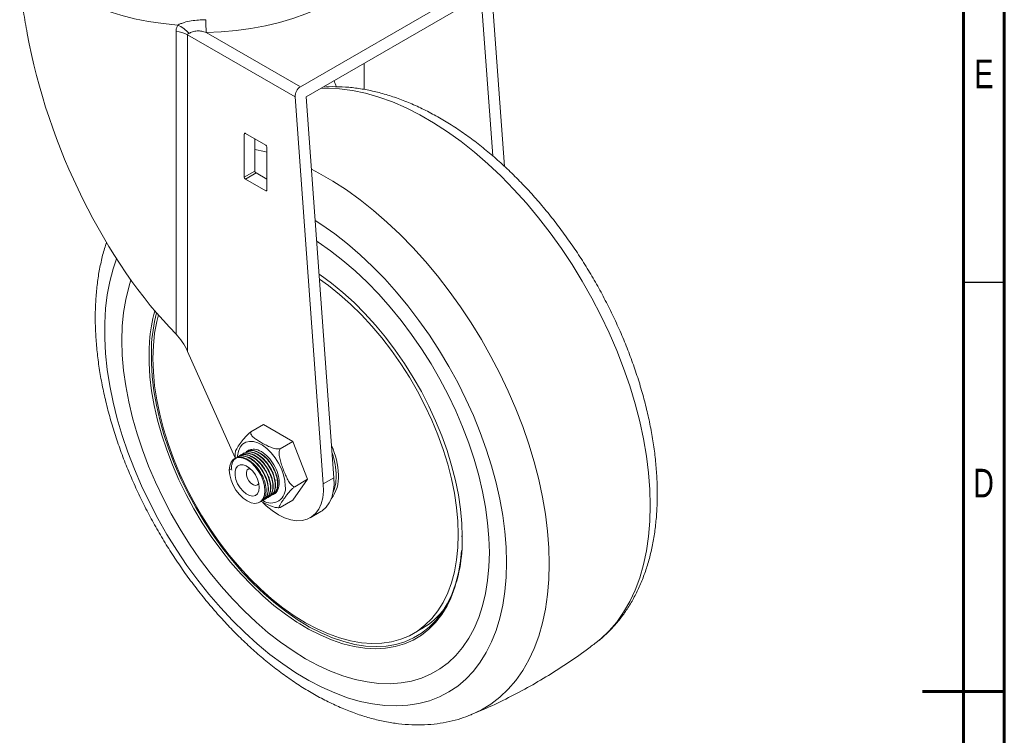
# Model space of a CAD drawing. Header units: inches. Extents: x 0.6 to 16.3, y 0.2 to 11.5.
# Tile 5 of 6: x 11.6 to 16.3, y 5.6 to 9.1. Entities that reach past the tile are written whole.
import ezdxf

# ---------------------------------------------------------------- set-up
doc = ezdxf.new("R2010")
doc.units = ezdxf.units.IN
doc.header["$MEASUREMENT"] = 0
doc.styles.add('SLDTEXTSTYLE0', font='TXT', dxfattribs={"width": 0.75})

msp = doc.modelspace()

# ---------------------------------------------------------------- linework, layer by layer
at = {"color": 7, "linetype": 'Continuous', "lineweight": 60}
for p, q in [((16.33858268, 11.49606299), (16.33858268, 0.19685039)), ((16.14173228, 11.2992126), (16.14173228, 0.39370079)), ((16.33858268, 5.84645669), (15.94488189, 5.84645669))]:
    msp.add_line(p, q, dxfattribs=at)
at = {"color": 7, "linetype": 'Continuous', "lineweight": 15}
for p, q in [((13.8411836, 9.26994224), (12.95240477, 8.75686115)), ((13.93460729, 8.37327614), (13.87075939, 9.2528634)), ((13.82184807, 9.19474398), (12.98066296, 8.70913815)), ((13.87779087, 8.42405977), (13.82184807, 9.19474398)), ((12.35439435, 7.56683456), (12.35439435, 9.02307692)), ((12.40979616, 9.0072967), (12.40979616, 7.48283062)), ((12.92758773, 8.70838199), (12.40979616, 9.0072967)), ((12.49950354, 9.01831546), (12.95240477, 8.75686115)), ((13.2594233, 8.743994), (13.2594233, 8.87006307)), ((12.92758773, 8.70838199), (13.06274295, 6.84644443)), ((12.98066296, 8.70913815), (13.11373623, 6.87588222)), ((12.68282, 8.52934815), (12.68282, 8.32207241)), ((12.78616637, 8.47596864), (12.68825928, 8.5324892)), ((12.73381328, 8.50619144), (12.73381328, 8.3515102)), ((12.79160566, 8.25927178), (12.79160566, 8.46654753)), ((12.73381328, 8.3515102), (12.68282, 8.32207241)), ((12.73925256, 8.34208908), (12.68825928, 8.31265129)), ((12.73925256, 8.34208908), (12.79160566, 8.31186628)), ((12.68825928, 8.31265129), (12.78616637, 8.25613073)), ((12.63938868, 6.97165198), (12.40979616, 7.48283062)), ((12.71492899, 7.09690977), (12.7753412, 7.131785)), ((12.91665792, 7.0502046), (12.7753412, 7.131785)), ((12.85515277, 7.01469843), (12.91665792, 7.0502046)), ((12.98731627, 6.86809002), (12.91665792, 7.0502046)), ((12.64833725, 6.97514102), (12.64686843, 6.97429309)), ((12.65967183, 6.98168434), (12.65824384, 6.98085998)), ((12.67100091, 6.98822447), (12.66953038, 6.98737556)), ((12.68233063, 6.99476498), (12.68086417, 6.99391841)), ((12.69366213, 7.00130652), (12.69219434, 7.00045918)), ((12.61047861, 6.91230405), (12.62039397, 6.91802807)), ((12.62039397, 6.91802807), (12.62298631, 6.91244296)), ((12.91665792, 6.76755585), (12.98731627, 6.86809002)), ((12.92532635, 6.832304), (12.98731627, 6.86809002)), ((13.06274295, 6.84644443), (13.11373623, 6.87588222)), ((12.78501227, 6.77425659), (12.78647487, 6.77510093)), ((12.79634386, 6.78079818), (12.79781046, 6.78164482)), ((12.8077348, 6.78737403), (12.8091443, 6.78818771)), ((12.81900655, 6.79388107), (12.82047712, 6.79473001)), ((12.75671931, 6.75792341), (12.76380936, 6.76201641)), ((12.77372373, 6.76773985), (12.7751441, 6.76855981)), ((12.85515277, 6.73204969), (12.91665792, 6.76755585)), ((12.99983321, 6.68319385), (13.05082649, 6.71263165)), ((13.72867427, 6.59676109), (13.72871787, 6.59390489)), ((13.72871787, 6.59390489), (13.72867478, 6.59121093)), ((13.49681878, 6.12630075), (13.5376134, 6.14985098))]:
    msp.add_line(p, q, dxfattribs=at)
at = {"color": 8, "linetype": 'Continuous', "lineweight": 15}
for p, q in [((12.68826016, 8.53248869), (12.68282, 8.52934815)), ((12.79160566, 8.25927076), (12.78616637, 8.25613073))]:
    msp.add_line(p, q, dxfattribs=at)
at = {"color": 7, "linetype": 'Continuous', "lineweight": 30}
msp.add_line((16.33858268, 7.81496063), (16.14173228, 7.81496063), dxfattribs=at)
at = {"color": 8, "linetype": 'Continuous', "lineweight": 15, "flags": 128}
for points in [[(12.36257764, 9.05388134), (12.29193275, 9.0605947), (12.22249091, 9.07065623), (12.15472744, 9.08399707), (12.08910616, 9.10052591), (12.02607622, 9.12012961), (11.96606906, 9.14267399), (11.90949539, 9.16800475), (11.85674246, 9.19594849), (11.80817133, 9.22631395), (11.76411447, 9.25889329), (11.72487343, 9.29346352), (11.6907168, 9.329788), (11.66187838, 9.36761812), (11.63855556, 9.40669493), (11.62090797, 9.44675096), (11.60905641, 9.48751205), (11.603082, 9.52869919), (11.60231282, 9.54975783)], [(14.63523211, 6.74153862), (14.63319341, 6.81912712), (14.62708505, 6.89877513), (14.61693018, 6.98018052), (14.60276735, 7.0630345), (14.58465026, 7.14702276), (14.56264764, 7.23182672), (14.53684297, 7.31712468), (14.50733411, 7.40259308), (14.47423302, 7.4879077), (14.43766525, 7.57274493), (14.39776952, 7.65678293), (14.35469717, 7.73970294), (14.30861158, 7.8211904), (14.25968758, 7.9009362), (14.20811074, 7.97863785), (14.15407672, 8.05400058), (14.09779049, 8.12673853), (14.03946556, 8.19657578), (13.97932317, 8.26324741), (13.91759147, 8.3265005), (13.85450463, 8.38609513), (13.79030196, 8.44180522), (13.72522699, 8.49341945), (13.65952658, 8.54074203), (13.59344996, 8.58359345), (13.52724778, 8.62181116), (13.46117116, 8.65525019), (13.39547075, 8.68378368), (13.33039578, 8.7073034), (13.26619311, 8.72572014), (13.20310627, 8.73896403), (13.14137457, 8.74698484), (13.08123218, 8.74975214), (13.0498404, 8.74907344)], [(12.73381328, 8.45574179), (12.78066615, 8.44543139), (12.79160566, 8.44263839)], [(13.00599264, 8.36018916), (13.04172082, 8.34152241), (13.107923, 8.3033047), (13.17399962, 8.26045329), (13.23970003, 8.2131307), (13.30477499, 8.16151647), (13.36897767, 8.10580638), (13.43206451, 8.04621175), (13.49379621, 7.98295866), (13.5539386, 7.91628703), (13.61226353, 7.84644978), (13.66854976, 7.77371183), (13.72258378, 7.6983491), (13.77416062, 7.62064745), (13.82308462, 7.54090165), (13.86917021, 7.45941419), (13.91224256, 7.37649418), (13.95213829, 7.29245618), (13.98870606, 7.20761895), (14.02180715, 7.12230433), (14.05131601, 7.03683593), (14.07712068, 6.95153797), (14.0991233, 6.86673401), (14.11724038, 6.78274575), (14.13140322, 6.69989177), (14.14155808, 6.61848638), (14.14766645, 6.53883837), (14.14970515, 6.46124987), (14.14766645, 6.3860152), (14.14155808, 6.31341976), (14.13140322, 6.24373892), (14.11724038, 6.17723701), (14.0991233, 6.11416629), (14.07712068, 6.05476601), (14.05131601, 5.9992615), (14.02180715, 5.9478633), (13.98870606, 5.90076638), (13.95213829, 5.8581494), (13.91224256, 5.82017402), (13.86917021, 5.7869843), (13.82308462, 5.75870612), (13.77497854, 5.73578462)], [(13.94434737, 6.46758524), (13.94232, 6.54101541), (13.93624638, 6.61647835), (13.92615199, 6.69365753), (13.91207918, 6.77222924), (13.89408696, 6.85186393), (13.8722508, 6.93222757), (13.84666229, 7.0129831), (13.81742876, 7.09379179), (13.78467282, 7.17431472), (13.74853186, 7.25421413), (13.70915748, 7.3331549), (13.66671481, 7.41080593), (13.62138189, 7.48684152), (13.57334884, 7.56094275), (13.52281715, 7.63279881), (13.46999875, 7.70210832), (13.41511519, 7.76858057), (13.35839666, 7.83193675), (13.30008107, 7.89191112), (13.240413, 7.94825212), (13.17964274, 8.00072346), (13.11802516, 8.04910503), (13.05581872, 8.09319391), (13.02386151, 8.11402245)], [(12.06823605, 7.92933376), (12.05169175, 7.88100028), (12.03565082, 7.82037604), (12.02356088, 7.75641848), (12.01547263, 7.68939587), (12.01142001, 7.61958931), (12.01142001, 7.5472916), (12.01547263, 7.47280598), (12.02356088, 7.39644488), (12.03565082, 7.31852857), (12.05169175, 7.23938386), (12.07161639, 7.15934272), (12.09534117, 7.07874087), (12.12276657, 6.99791637), (12.15377757, 6.91720823), (12.18824409, 6.83695498), (12.22602158, 6.75749321), (12.26695157, 6.67915623), (12.31086239, 6.6022726), (12.35756987, 6.5271648), (12.4068781, 6.45414786), (12.45858026, 6.38352804), (12.51245949, 6.31560154), (12.56828982, 6.25065327), (12.62583706, 6.18895564), (12.68485984, 6.13076743), (12.7451106, 6.07633272), (12.80633663, 6.02587981), (12.86828113, 5.97962032), (12.93068427, 5.93774828), (12.99328432, 5.90043932), (13.05581872, 5.86784992), (13.11802516, 5.84011677), (13.17964274, 5.8173562), (13.240413, 5.79966368), (13.30008107, 5.7871134), (13.35839666, 5.77975802), (13.41511519, 5.77762838), (13.46999875, 5.78073342), (13.52281715, 5.7890601), (13.57334884, 5.80257351), (13.62138189, 5.82121697), (13.66671481, 5.84491228), (13.70915748, 5.87356005), (13.74853186, 5.90704013), (13.78467282, 5.94521208), (13.81742876, 5.9879158), (13.84666229, 6.03497218), (13.8722508, 6.08618384), (13.89408696, 6.141336), (13.91207918, 6.2001973), (13.92615199, 6.26252089), (13.93624638, 6.32804534), (13.94232, 6.39649582), (13.94434737, 6.46758524), (13.94434737, 6.46758524)], [(12.23602365, 7.50135782), (12.23567886, 7.49217176), (12.23567886, 7.42834552), (12.23976085, 7.36233709), (12.24790253, 7.29450699), (12.26005944, 7.22522569), (12.27616518, 7.15487157), (12.29613178, 7.08382889), (12.3198502, 7.01248566), (12.3471909, 6.94123153), (12.37800454, 6.87045566), (12.41212284, 6.80054461), (12.44935945, 6.73188021), (12.489511, 6.66483747), (12.5323582, 6.59978257), (12.57766702, 6.53707081), (12.62519001, 6.4770447), (12.67466762, 6.42003208), (12.72582961, 6.36634434), (12.77839655, 6.31627469), (12.83208135, 6.27009661), (12.88659079, 6.22806229), (12.94162717, 6.19040133), (12.97840703, 6.16785864)], [(12.87961326, 6.83606471), (12.87753631, 6.86238077), (12.87138051, 6.89014369), (12.86136837, 6.91835006), (12.84786174, 6.94598042), (12.83134879, 6.97203613), (12.81242633, 6.99557549), (12.79177828, 7.0157477), (12.77015091, 7.03182371), (12.7483259, 7.04322247), (12.72709204, 7.04953201), (12.70721679, 7.05052428), (12.68941849, 7.04616343), (12.67434043, 7.03660705), (12.66252755, 7.02220056), (12.65440681, 7.00346462), (12.65027172, 6.98107642), (12.64994218, 6.9762969)], [(12.71191686, 6.91876473), (12.7044958, 6.91825077), (12.69675244, 6.91291229), (12.69260038, 6.90293281), (12.69260038, 6.88966014), (12.69675244, 6.8748868), (12.7044958, 6.86060802), (12.71478468, 6.84875224), (12.7262295, 6.84092063), (12.73728459, 6.83817091), (12.74645688, 6.84087444), (12.75245556, 6.84854202)], [(13.1215037, 6.84282955), (13.12296015, 6.85189106), (13.12505557, 6.88374178)], [(14.37580196, 6.08263198), (14.39776952, 6.10046277), (14.43766525, 6.13843815), (14.47423302, 6.18105513), (14.50733411, 6.22815204), (14.53684297, 6.27955025), (14.56264764, 6.33505476), (14.58465026, 6.39445504), (14.60276735, 6.45752576), (14.61693018, 6.52402767), (14.62708505, 6.59370851), (14.63319341, 6.66630395), (14.63523211, 6.74153862)], [(13.67567209, 6.2955421), (13.65808307, 6.2595372), (13.63235027, 6.21738137), (13.60304161, 6.17964006), (13.57031718, 6.14651942), (13.53435569, 6.11820034), (13.49535356, 6.09483748), (13.45352381, 6.07655844), (13.40909489, 6.06346307), (13.36230946, 6.05562287), (13.31342304, 6.05308068), (13.26270265, 6.05585038), (13.21042528, 6.06391683), (13.15687647, 6.07723599), (13.10234868, 6.09573511), (13.04713971, 6.11931314), (12.99155112, 6.14784133), (12.95019067, 6.17214693)]]:
    msp.add_lwpolyline(points, dxfattribs=at)
at = {"color": 7, "linetype": 'Continuous', "lineweight": 15, "flags": 128}
for points in [[(13.38828237, 9.53139656), (13.38289713, 9.4894934), (13.37179759, 9.44796652), (13.35505306, 9.4070752), (13.33276809, 9.36707476), (13.30508181, 9.32821495), (13.27216709, 9.29073841), (13.23422946, 9.25487912), (13.19150577, 9.22086099), (13.14426278, 9.18889641), (13.09279548, 9.15918497), (13.03742521, 9.13191217), (12.97849769, 9.10724831), (12.91638085, 9.08534738), (12.85146254, 9.06634612), (12.78414808, 9.05036317), (12.71485777, 9.03749833), (12.64402426, 9.02783192), (12.5720898, 9.02142429), (12.49950354, 9.01831546)], [(13.86151368, 6.51540411), (13.85945315, 6.58624703), (13.85328114, 6.65913869), (13.84302645, 6.73373923), (13.82873689, 6.80970085), (13.81047907, 6.88666936), (13.78833812, 6.9642859), (13.76241728, 7.0421886), (13.7328374, 7.12001422), (13.69973639, 7.19739992), (13.6632686, 7.27398489), (13.62360404, 7.34941205), (13.58092765, 7.42332972), (13.53543841, 7.49539327), (13.48734841, 7.5652667), (13.43688187, 7.63262423), (13.38427409, 7.69715181), (13.32977035, 7.75854858), (13.27362476, 7.81652828), (13.21609911, 7.87082059), (13.15746161, 7.92117236), (13.09798566, 7.96734884), (13.03794855, 8.00913473), (13.03115366, 8.01356369)], [(13.86151368, 6.51540411), (13.85945315, 6.58624703), (13.85328114, 6.65913869), (13.84302645, 6.73373923), (13.82873689, 6.80970085), (13.81047907, 6.88666936), (13.78833812, 6.9642859), (13.76241728, 7.0421886), (13.7328374, 7.12001422), (13.69973639, 7.19739992), (13.6632686, 7.27398489), (13.62360404, 7.34941205), (13.58092765, 7.42332972), (13.53543841, 7.49539327), (13.48734841, 7.5652667), (13.43688187, 7.63262423), (13.38427409, 7.69715181), (13.32977035, 7.75854858), (13.27362476, 7.81652828), (13.21609911, 7.87082059), (13.15746161, 7.92117236), (13.09798566, 7.96734884), (13.03794855, 8.00913473), (13.03115366, 8.01356369)], [(12.13731991, 7.8272759), (12.12652353, 7.7923677), (12.11223396, 7.73290447), (12.10197927, 7.67014374), (12.09580727, 7.60437812), (12.09374673, 7.53591425), (12.09580727, 7.46507133), (12.10197927, 7.39217968), (12.11223396, 7.31757913), (12.12652353, 7.24161752), (12.14478135, 7.16464901), (12.16692229, 7.08703246), (12.19284313, 7.00912977), (12.22242301, 6.93130414), (12.25552402, 6.85391844), (12.29199181, 6.77733347), (12.33165637, 6.70190632), (12.37433276, 6.62798864), (12.419822, 6.5559251), (12.467912, 6.48605166), (12.51837854, 6.41869413), (12.57098632, 6.35416655), (12.62549007, 6.29276978), (12.68163565, 6.23479008), (12.7391613, 6.18049777), (12.7977988, 6.130146), (12.85727475, 6.08396952), (12.91731186, 6.04218364), (12.97763021, 6.00498317), (13.03794855, 5.97254156), (13.09798566, 5.94501007), (13.15746161, 5.92251707), (13.21609911, 5.90516743), (13.27362476, 5.89304204), (13.32977035, 5.88619743), (13.38427409, 5.88466552), (13.43688187, 5.88845344), (13.48734841, 5.89754355), (13.53543841, 5.91189345), (13.58092765, 5.93143624), (13.62360404, 5.9560808), (13.6632686, 5.98571223), (13.69973639, 6.02019238), (13.7328374, 6.05936047), (13.76241728, 6.1030339), (13.78833812, 6.15100903), (13.81047907, 6.20306218), (13.82873689, 6.25895066), (13.84302645, 6.31841389), (13.85328114, 6.38117462), (13.85945315, 6.44694024), (13.86151368, 6.51540411), (13.86151368, 6.51540411)], [(12.13731991, 7.8272759), (12.12652353, 7.7923677), (12.11223396, 7.73290447), (12.10197927, 7.67014374), (12.09580727, 7.60437812), (12.09374673, 7.53591425), (12.09580727, 7.46507133), (12.10197927, 7.39217968), (12.11223396, 7.31757913), (12.12652353, 7.24161752), (12.14478135, 7.16464901), (12.16692229, 7.08703246), (12.19284313, 7.00912977), (12.22242301, 6.93130414), (12.25552402, 6.85391844), (12.29199181, 6.77733347), (12.33165637, 6.70190632), (12.37433276, 6.62798864), (12.419822, 6.5559251), (12.467912, 6.48605166), (12.51837854, 6.41869413), (12.57098632, 6.35416655), (12.62549007, 6.29276978), (12.68163565, 6.23479008), (12.7391613, 6.18049777), (12.7977988, 6.130146), (12.85727475, 6.08396952), (12.91731186, 6.04218364), (12.97763021, 6.00498317), (13.03794855, 5.97254156), (13.09798566, 5.94501007), (13.15746161, 5.92251707), (13.21609911, 5.90516743), (13.27362476, 5.89304204), (13.32977035, 5.88619743), (13.38427409, 5.88466552), (13.43688187, 5.88845344), (13.48734841, 5.89754355), (13.53543841, 5.91189345), (13.58092765, 5.93143624), (13.62360404, 5.9560808), (13.6632686, 5.98571223), (13.69973639, 6.02019238), (13.7328374, 6.05936047), (13.76241728, 6.1030339), (13.78833812, 6.15100903), (13.81047907, 6.20306218), (13.82873689, 6.25895066), (13.84302645, 6.31841389), (13.85328114, 6.38117462), (13.85945315, 6.44694024), (13.86151368, 6.51540411), (13.86151368, 6.51540411)], [(13.04267892, 7.85478829), (13.04713971, 7.85175125), (13.10234868, 7.81158638), (13.15687647, 7.76712904), (13.21042528, 7.71862206), (13.26270265, 7.66633035), (13.31342304, 7.61053952), (13.36230946, 7.55155428), (13.40909489, 7.48969678), (13.45352381, 7.42530486), (13.49535356, 7.35873022), (13.53435569, 7.29033646), (13.57031718, 7.22049713), (13.60304161, 7.14959366), (13.63235027, 7.0780133), (13.65808307, 7.006147), (13.68009947, 6.93438727), (13.69827924, 6.86312604), (13.71252306, 6.79275251), (13.72275316, 6.72365103), (13.72891365, 6.65619901), (13.73097089, 6.59076486)], [(13.7119334, 6.60175497), (13.70988014, 6.66630739), (13.70373184, 6.73286946), (13.69352289, 6.80106892), (13.67931037, 6.87052438), (13.66117377, 6.94084742), (13.63921452, 7.01164476), (13.61355543, 7.08252048), (13.58433998, 7.1530782), (13.55173156, 7.22292335), (13.51591254, 7.29166531), (13.47708322, 7.35891966), (13.43546076, 7.42431028), (13.39127792, 7.48747149), (13.3447818, 7.54805005), (13.29623242, 7.60570719), (13.24590129, 7.66012047), (13.19406987, 7.71098558), (13.14102804, 7.75801807), (13.08707242, 7.80095491), (13.04436418, 7.83157173)], [(12.26946133, 7.65868494), (12.26173752, 7.62762102), (12.25152857, 7.57120856), (12.24538027, 7.51174517), (12.24332701, 7.44956339), (12.24538027, 7.38501097), (12.25152857, 7.31844891), (12.26173752, 7.25024944), (12.27595004, 7.18079398), (12.29408664, 7.11047094), (12.31604589, 7.0396736), (12.34170498, 6.96879788), (12.37092043, 6.89824016), (12.40352885, 6.82839501), (12.43934787, 6.75965305), (12.47817719, 6.6923987), (12.51979965, 6.62700808), (12.56398249, 6.56384687), (12.61047861, 6.50326831), (12.65902799, 6.44561117), (12.70935912, 6.3911979), (12.76119054, 6.34033279), (12.81423237, 6.2933003), (12.86818799, 6.25036346), (12.92275566, 6.21176238), (12.97763021, 6.17771295), (13.03250475, 6.14840558), (13.08707242, 6.12400417), (13.14102804, 6.10464517), (13.19406987, 6.09043687), (13.24590129, 6.0814587), (13.29623242, 6.07776088), (13.3447818, 6.0793641), (13.39127792, 6.08625938), (13.43546076, 6.09840817), (13.47708322, 6.11574252), (13.51591254, 6.1381655), (13.55173156, 6.1655517), (13.58433998, 6.19774797), (13.61355543, 6.23457425), (13.63921452, 6.2758246), (13.66117377, 6.32126833), (13.67931037, 6.37065131), (13.69352289, 6.42369735), (13.70373184, 6.4801098), (13.70988014, 6.53957319), (13.7119334, 6.60175497), (13.7119334, 6.60175497)], [(12.95019067, 6.17214693), (12.93588649, 6.18116386), (12.88044985, 6.21909872), (12.82554397, 6.26143874), (12.77146874, 6.30795266), (12.71851949, 6.35838645), (12.66698541, 6.41246465), (12.61714797, 6.46989191), (12.56927936, 6.53035457), (12.52364102, 6.59352242), (12.4804822, 6.65905045), (12.44003864, 6.72658077), (12.40253122, 6.79574455), (12.36816479, 6.86616404), (12.33712705, 6.93745464), (12.30958751, 7.00922699), (12.28569659, 7.08108908), (12.26558477, 7.15264843), (12.2493619, 7.22351421), (12.23711658, 7.29329938), (12.22891568, 7.36162279), (12.22480401, 7.42811128), (12.22480401, 7.49240171), (12.22689962, 7.53139952)], [(12.61047861, 6.91230405), (12.6126265, 6.93307744), (12.61896248, 6.95032926), (12.62916882, 6.96319444), (12.64273375, 6.97102785), (12.65897706, 6.9734367), (12.67708423, 6.9703002), (12.69614731, 6.96177562), (12.71521039, 6.94829043), (12.73331757, 6.93052083), (12.74956088, 6.90935786), (12.76312581, 6.88586272), (12.77333215, 6.86121355), (12.77966813, 6.83664637), (12.78181602, 6.81339307), (12.77966813, 6.79261968), (12.77333215, 6.77536786), (12.76312581, 6.76250269), (12.74956088, 6.75466928), (12.73331757, 6.75226043), (12.71521039, 6.75539693), (12.69614731, 6.7639215), (12.67708423, 6.77740669), (12.65897706, 6.7951763), (12.64273375, 6.81633927), (12.62916882, 6.83983441), (12.61896248, 6.86448358), (12.6126265, 6.88905076), (12.61047861, 6.91230405)], [(12.75461961, 6.82909323), (12.75245129, 6.84856209), (12.74610717, 6.86909051), (12.73605776, 6.889156), (12.72304837, 6.90727038), (12.70804385, 6.9220902), (12.69215702, 6.93251634), (12.67656614, 6.93777554), (12.66242749, 6.93747775), (12.6507897, 6.93164505), (12.64251587, 6.92071004), (12.63821964, 6.9054837), (12.63821964, 6.8870953), (12.64251587, 6.86690864), (12.6507897, 6.84642086), (12.66242749, 6.82715145), (12.67656614, 6.81052953), (12.69215702, 6.79778787), (12.70804385, 6.78987147), (12.72304837, 6.78736744), (12.73605776, 6.79046151), (12.74610717, 6.79892419), (12.75245129, 6.81212785), (12.75461961, 6.82909323)], [(13.11373623, 6.87588222), (13.11428653, 6.84097915), (13.11071785, 6.80869443), (13.10309784, 6.77964004), (13.09157093, 6.75436674), (13.07635564, 6.7333536), (13.05774037, 6.71699895), (13.05082649, 6.71263165)], [(13.06274295, 6.84644443), (13.06329326, 6.81154136), (13.05972458, 6.77925664), (13.05210456, 6.75020225), (13.04057766, 6.72492895), (13.02536236, 6.70391581), (13.0067471, 6.68756116), (12.98508473, 6.676175), (12.96078588, 6.66997318), (12.93431117, 6.66907325), (12.90616243, 6.67349227), (12.87687326, 6.68314648), (12.84699885, 6.69785287), (12.8171055, 6.71733267), (12.78775986, 6.74121663), (12.77146985, 6.75665279)], [(13.1101233, 6.80556794), (13.11671857, 6.82313851), (13.1215037, 6.84282955)], [(12.97840703, 6.16785864), (12.99688989, 6.1573194), (13.05207712, 6.12899719), (13.10688746, 6.10558939), (13.16102155, 6.08722384), (13.21418373, 6.07400085), (13.26608364, 6.06599264), (13.31643783, 6.06324294), (13.36497127, 6.06576678), (13.4114189, 6.07355036), (13.45552704, 6.08655119), (13.49705477, 6.10469824), (13.53577529, 6.12789242), (13.57147713, 6.15600703), (13.60396529, 6.18888853), (13.63306233, 6.22635734), (13.65860934, 6.2682088), (13.68046678, 6.31421435), (13.69851528, 6.36412271), (13.71265626, 6.4176613), (13.72281249, 6.47453771), (13.72827575, 6.52534717)], [(13.77497854, 5.73578462), (13.77416062, 5.73544678), (13.77146705, 5.73434576)]]:
    msp.add_lwpolyline(points, dxfattribs=at)
at = {"color": 7, "linetype": 'Continuous', "lineweight": 15}
for centre, radius, start, end in [((12.29434579, 8.9066873), 0.16223955, 41.39411817, 65.12990126), ((14.42842373, 9.12215583), 1.93171321, 181.2631482, 183.08145328), ((12.34668369, 8.89086254), 0.13243903, 61.54034862, 86.66232766), ((12.68613595, 8.52988605), 0.0033593, 50.79671476, 189.21403699), ((12.7797963, 8.46601014), 0.01182158, 2.60547849, 57.39452166), ((12.74562263, 8.35204759), 0.01182158, 182.60547849, 237.39452166), ((12.69462935, 8.3226098), 0.01182158, 182.60547849, 237.39452166), ((12.7882897, 8.25873388), 0.0033593, 230.79671476, 9.21403699), ((13.00082279, 7.47506748), 0.76525088, 165.31749271, 178.03120494), ((12.74712703, 6.87332025), 0.38862646, 2.40061122, 23.87259979), ((13.00790701, 6.57341305), 0.72327205, 337.40678838, 1.37469821), ((13.35437715, 6.46411766), 0.36378437, 300.24473944, 323.61591348)]:
    msp.add_arc(centre, radius, start, end, dxfattribs=at)
at = {"color": 8, "linetype": 'Continuous', "lineweight": 15}
for centre, radius, start, end in [((12.97583896, 7.47904988), 0.75076669, 164.56068741, 176.00162132), ((12.76718453, 6.87689819), 0.35793646, 1.09553604, 19.25734133), ((12.96638029, 6.87675748), 0.16951918, 322.44419801, 4.34425766), ((12.81068222, 6.82399109), 0.06998043, 236.04222173, 9.93486999)]:
    msp.add_arc(centre, radius, start, end, dxfattribs=at)
at = {"color": 7, "linetype": 'Continuous', "lineweight": 15}
for centre, major_axis, ratio, start_param, end_param in [((12.46769743, 8.67612357), (-0.57322253, 1.38152105), 0.4692729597, 1.1363004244, 2.2862825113), ((12.46769743, 8.67612357), (-0.52545398, 1.26639429), 0.4692729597, 4.5830769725, 4.6056901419), ((12.95478414, 8.72408214), (0.01643684, 0.03486165), 0.6252609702, 0.7333644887, 2.3041608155), ((12.34180512, 7.44358023), (-0.06369139, 0.15350234), 0.4692729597, 4.7737819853, 5.4278751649)]:
    msp.add_ellipse(centre, major_axis=major_axis, ratio=ratio, start_param=start_param, end_param=end_param, dxfattribs=at)
for points, knots in [([(11.63832658, 9.01367608), (11.63214202, 9.04864088), (11.61958773, 9.11961737), (11.60534554, 9.22219046), (11.60338711, 9.28577479), (11.60243463, 9.31669907)], [0, 0, 0, 0, 0.3327625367, 0.6754885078, 1, 1, 1, 1]), ([(12.35439435, 9.02307692), (12.35439435, 9.02852167), (12.35511717, 9.03380159), (12.35787926, 9.04406723), (12.35993799, 9.04908299), (12.36257764, 9.05388134)], [0, 0, 0, 0, 0.5, 0.5, 1, 1, 1, 1]), ([(12.36257764, 9.05388134), (12.36743018, 9.05615674), (12.37247643, 9.05838433), (12.38293953, 9.06251786), (12.38837243, 9.06443235), (12.40486099, 9.06952533), (12.41622813, 9.0720956), (12.43915384, 9.07590063), (12.45072016, 9.07715798), (12.47392844, 9.07887737), (12.48554955, 9.07934058), (12.49717993, 9.07957255)], [0, 0, 0, 0, 0.125, 0.125, 0.25, 0.25, 0.5, 0.5, 0.75, 0.75, 1, 1, 1, 1]), ([(12.41605449, 9.01396575), (12.41448828, 9.01343192), (12.41301787, 9.01273838), (12.41064937, 9.01063521), (12.40979616, 9.00919288), (12.40979616, 9.0072967)], [0, 0, 0, 0, 0.5, 0.5, 1, 1, 1, 1]), ([(12.49950354, 9.01831546), (12.49241516, 9.02048916), (12.48524091, 9.02238812), (12.47056569, 9.02506488), (12.46308289, 9.02582055), (12.45190471, 9.02523524), (12.4481617, 9.02473971), (12.44095578, 9.02318793), (12.43747838, 9.02213459), (12.43081423, 9.01976402), (12.42763703, 9.01845939), (12.42164095, 9.01603059), (12.41880073, 9.01490178), (12.41605449, 9.01396575)], [0, 0, 0, 0, 0.25, 0.25, 0.5, 0.5, 0.625, 0.625, 0.75, 0.75, 0.875, 0.875, 1, 1, 1, 1]), ([(14.374902, 6.08251512), (14.378416, 6.08502955), (14.39716008, 6.09844179), (14.42825692, 6.12692217), (14.46787165, 6.16793392), (14.50406932, 6.21325565), (14.53706271, 6.26235391), (14.56665618, 6.31525715), (14.59275201, 6.37181641), (14.61522028, 6.43188967), (14.63394593, 6.49528134), (14.64882907, 6.5617571), (14.65979613, 6.63104824), (14.66680347, 6.70286066), (14.66909526, 6.75878243), (14.66941233, 6.80396685), (14.66877788, 6.84962732), (14.66533648, 6.91491342), (14.65738233, 6.99356916), (14.64561616, 7.07331298), (14.63011246, 7.153887), (14.610955, 7.23502875), (14.58823472, 7.31647878), (14.56204933, 7.39798002), (14.53250308, 7.47927691), (14.49970675, 7.56011509), (14.46377763, 7.64024148), (14.42483945, 7.71940456), (14.38302219, 7.79735485), (14.33846201, 7.87384529), (14.29130179, 7.94863047), (14.24168992, 8.02146914), (14.18977961, 8.09212503), (14.13572712, 8.16036867), (14.07969223, 8.22597613), (14.02183762, 8.28872931), (13.96232839, 8.348416), (13.90133173, 8.40482977), (13.83901679, 8.4577696), (13.77555506, 8.5070393), (13.7111213, 8.5524468), (13.64589526, 8.59380337), (13.58006445, 8.6309233), (13.51383486, 8.66362032), (13.44743219, 8.69171499), (13.38110757, 8.71503345), (13.31512762, 8.73344282), (13.24980054, 8.74676195), (13.18538489, 8.75513108), (13.1223964, 8.75769666), (13.08068339, 8.75755497), (13.0604236, 8.75511732), (13.06027988, 8.75510002)], [0, 0, 0, 0, 0.0045498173, 0.024269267, 0.044074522, 0.0640261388, 0.0841724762, 0.1045459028, 0.125160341, 0.1460108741, 0.1670758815, 0.1883215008, 0.2097074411, 0.2311927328, 0.2527401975, 0.2585076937, 0.2700339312, 0.29162786, 0.3132020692, 0.3347558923, 0.356283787, 0.3777835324, 0.3992552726, 0.4207007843, 0.4421229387, 0.4635253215, 0.4849119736, 0.5062872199, 0.5276555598, 0.5490216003, 0.5703898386, 0.5917635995, 0.6131476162, 0.6345466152, 0.6559652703, 0.6774081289, 0.6988794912, 0.7203832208, 0.7419224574, 0.7634991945, 0.7851136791, 0.8067635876, 0.8284429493, 0.8501408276, 0.8718332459, 0.8934916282, 0.9150798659, 0.9365548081, 0.9578697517, 0.9789801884, 0.9998508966, 1, 1, 1, 1]), ([(12.02033855, 8.00898253), (12.0177406, 8.00158224), (12.00792248, 7.97361519), (11.9949587, 7.92213443), (11.98142692, 7.85464121), (11.97210082, 7.78426393), (11.96667076, 7.71153375), (11.96523081, 7.63669081), (11.96773269, 7.56005873), (11.97413811, 7.48193071), (11.98438399, 7.402595), (11.99839888, 7.32232205), (12.01610199, 7.2413766), (12.03740522, 7.16001919), (12.06221352, 7.07850771), (12.09042527, 6.99709828), (12.12193229, 6.91604573), (12.1566199, 6.83560366), (12.19436694, 6.75602428), (12.23504591, 6.67755795), (12.27852317, 6.60045265), (12.32465845, 6.52495467), (12.37330548, 6.45130701), (12.42431283, 6.37974812), (12.47752546, 6.31051013), (12.53278494, 6.24381924), (12.58992969, 6.17989589), (12.6487955, 6.11895465), (12.70921601, 6.06120424), (12.77102287, 6.0068478), (12.83404559, 5.95608337), (12.89811089, 5.90910458), (12.9630413, 5.8661014), (13.0286528, 5.82726079), (13.09474803, 5.7927685), (13.16110936, 5.76280798), (13.2274969, 5.73755395), (13.29364784, 5.71716496), (13.35927779, 5.70177416), (13.42408062, 5.6914815), (13.48774005, 5.68633785), (13.54993431, 5.68635886), (13.61038509, 5.69144885), (13.66874804, 5.7016843), (13.72237724, 5.71561195), (13.75547211, 5.72846687), (13.77063872, 5.73435798)], [0, 0, 0, 0, 0.0082404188, 0.0311420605, 0.0542223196, 0.0774365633, 0.1007415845, 0.124099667, 0.1474806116, 0.1708566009, 0.1942141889, 0.217545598, 0.2408471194, 0.2641179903, 0.2873595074, 0.3105743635, 0.3337661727, 0.3569391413, 0.3800978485, 0.4032471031, 0.4263918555, 0.4495371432, 0.472686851, 0.4958456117, 0.5190185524, 0.5422107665, 0.5654272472, 0.5886727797, 0.6119517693, 0.6352679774, 0.6586241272, 0.6820213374, 0.7054583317, 0.7289303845, 0.7524279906, 0.7759317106, 0.7994117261, 0.8228324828, 0.8461499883, 0.8693145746, 0.8922761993, 0.9149917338, 0.9374326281, 0.9595908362, 0.9814814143, 1, 1, 1, 1]), ([(12.71492899, 7.09690977), (12.71240106, 7.09494688), (12.70621587, 7.09014419), (12.6947389, 7.07927782), (12.67858816, 7.06134649), (12.66222814, 7.03920581), (12.64845952, 7.01900385), (12.64044315, 7.00544974), (12.63993099, 7.00163411), (12.63972339, 7.00008744)], [0, 0, 0, 0, 0.0506975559, 0.1240436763, 0.2611993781, 0.5257425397, 0.7959602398, 0.9172918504, 1, 1, 1, 1]), ([(12.85515277, 7.01469843), (12.85077066, 7.01395017), (12.84607916, 7.01391497), (12.83707629, 7.01465004), (12.83264468, 7.01542515), (12.82004269, 7.01836883), (12.81224005, 7.02119182), (12.79763003, 7.02734725), (12.79075759, 7.03072108), (12.78072279, 7.03596931), (12.77742706, 7.0377524), (12.7709067, 7.04136725), (12.76763779, 7.04322491), (12.75824809, 7.04867631), (12.75212836, 7.05237345), (12.74036941, 7.05998342), (12.73472512, 7.06389397), (12.72707072, 7.07012431), (12.72465719, 7.07226301), (12.72026128, 7.07673395), (12.7182538, 7.07909475), (12.71507767, 7.08399138), (12.71390679, 7.08649788), (12.71300303, 7.09171143), (12.71332568, 7.09445357), (12.71492899, 7.09690977)], [0, 0, 0, 0, 0.0625, 0.0625, 0.125, 0.125, 0.25, 0.25, 0.375, 0.375, 0.4375, 0.4375, 0.5, 0.5, 0.625, 0.625, 0.75, 0.75, 0.8125, 0.8125, 0.875, 0.875, 0.9375, 0.9375, 1, 1, 1, 1]), ([(12.69525274, 7.00066555), (12.69532938, 7.0007818), (12.69960223, 7.00726386), (12.71033169, 7.0111931), (12.7213985, 7.01253194), (12.72506546, 7.01297556)], [0, 0, 0, 0, 0.0120638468, 0.6726497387, 1, 1, 1, 1]), ([(12.82516769, 6.79747287), (12.82519821, 6.79747877), (12.83449729, 6.79927648), (12.84527428, 6.81797108), (12.85274658, 6.85132619), (12.84584531, 6.89446897), (12.82685123, 6.93827665), (12.798305, 6.97679228), (12.76472643, 7.00385732), (12.74025773, 7.01250523), (12.72845766, 7.01295292), (12.72675184, 7.01301764)], [0, 0, 0, 0, 0.0004590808, 0.1398847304, 0.27931038, 0.4187360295, 0.5581616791, 0.6975873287, 0.8370129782, 0.9764386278, 1, 1, 1, 1]), ([(12.92532635, 6.832304), (12.92171824, 6.83278624), (12.91834415, 6.83441558), (12.91197303, 6.83887547), (12.90909756, 6.84163462), (12.90370741, 6.84776867), (12.90121328, 6.85114289), (12.89659587, 6.85811287), (12.89445058, 6.86173919), (12.88833449, 6.87289469), (12.88467324, 6.88069707), (12.87772211, 6.89660032), (12.87445175, 6.90466253), (12.86815438, 6.92091808), (12.86512755, 6.92911152), (12.85949123, 6.9457233), (12.85686828, 6.95417029), (12.85264305, 6.97144204), (12.85100915, 6.98033468), (12.85043319, 6.99364077), (12.85055206, 6.99808934), (12.85188614, 7.00687068), (12.85308977, 7.01109835), (12.85515277, 7.01469843)], [0, 0, 0, 0, 0.0625, 0.0625, 0.125, 0.125, 0.1875, 0.1875, 0.25, 0.25, 0.375, 0.375, 0.5, 0.5, 0.625, 0.625, 0.75, 0.75, 0.875, 0.875, 0.9375, 0.9375, 1, 1, 1, 1]), ([(12.62039397, 6.91802807), (12.62060137, 6.92224063), (12.62109313, 6.93222889), (12.62490606, 6.94741547), (12.63102813, 6.96113368), (12.63805806, 6.96650299), (12.64077074, 6.96857487)], [0, 0, 0, 0, 0.1920650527, 0.4553993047, 0.7898519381, 1, 1, 1, 1]), ([(12.63725756, 6.96805441), (12.64487061, 6.9711671), (12.66094313, 6.97773857), (12.69303432, 6.96871175), (12.72611777, 6.94604402), (12.7555946, 6.91165326), (12.77741053, 6.87101562), (12.78856131, 6.82935384), (12.7870819, 6.7935602), (12.77781765, 6.77017901), (12.76628425, 6.76532763), (12.76277831, 6.76385289)], [0, 0, 0, 0, 0.1080087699, 0.2280260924, 0.3495946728, 0.4663696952, 0.5874362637, 0.7082162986, 0.825098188, 0.9468330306, 1, 1, 1, 1]), ([(12.63966697, 7.00009048), (12.63914331, 6.99583223), (12.63790666, 6.98577606), (12.63895383, 6.97493419), (12.63955758, 6.96868327)], [0, 0, 0, 0, 0.4234470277, 1, 1, 1, 1]), ([(12.64701327, 6.974078), (12.64731639, 6.97435101), (12.65339473, 6.97982547), (12.6718878, 6.98177127), (12.69695226, 6.97625893), (12.71994872, 6.96288769), (12.73827974, 6.94794667), (12.75202793, 6.93289163), (12.76128084, 6.92067576), (12.7667162, 6.91276764), (12.77645077, 6.89710045), (12.78826842, 6.87240177), (12.79700474, 6.83979618), (12.79827923, 6.80986953), (12.79177249, 6.78578371), (12.78048239, 6.76997089), (12.76962649, 6.76669331), (12.76534513, 6.76540069)], [0, 0, 0, 0, 0.0051411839, 0.1030935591, 0.2155352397, 0.277484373, 0.343090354, 0.4123508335, 0.4362978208, 0.4606530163, 0.4854164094, 0.576474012, 0.6675315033, 0.7585888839, 0.8496461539, 0.9407033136, 1, 1, 1, 1]), ([(12.64911097, 6.97398571), (12.65044305, 6.97525451), (12.65826345, 6.98270338), (12.68107085, 6.98216616), (12.71353424, 6.97065605), (12.74633368, 6.94381079), (12.77395467, 6.90721887), (12.79300876, 6.86580476), (12.80085104, 6.82486974), (12.79582209, 6.79187295), (12.78586689, 6.77260756), (12.77598965, 6.7699285), (12.77465607, 6.76956678)], [0, 0, 0, 0, 0.0239737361, 0.1407450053, 0.262099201, 0.3825940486, 0.4996858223, 0.6215869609, 0.7408044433, 0.858897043, 0.9809489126, 1, 1, 1, 1]), ([(12.65864768, 6.9801481), (12.66129375, 6.98181771), (12.66847319, 6.98634778), (12.68307069, 6.98757921), (12.70578101, 6.98394599), (12.73405385, 6.96906286), (12.76290262, 6.94151485), (12.78392593, 6.91147468), (12.79735388, 6.8836382), (12.80472129, 6.86047694), (12.80751234, 6.84521448), (12.80840711, 6.83613473), (12.80867691, 6.83145769), (12.80875876, 6.8275784), (12.8087258, 6.82446047), (12.80836436, 6.8147463), (12.80560628, 6.79868274), (12.79532044, 6.78123596), (12.78402174, 6.77119033), (12.77513801, 6.77092836), (12.77350642, 6.77088025)], [0, 0, 0, 0, 0.0392735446, 0.1065585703, 0.1704782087, 0.2876555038, 0.3915194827, 0.4820181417, 0.559106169, 0.6227449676, 0.672902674, 0.6891952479, 0.7033218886, 0.7152824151, 0.7250766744, 0.7327045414, 0.8083688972, 0.8907846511, 0.9799413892, 1, 1, 1, 1]), ([(12.65982771, 6.9814633), (12.66006434, 6.98170301), (12.66592583, 6.98764068), (12.68401609, 6.98887802), (12.71183556, 6.98336131), (12.7417033, 6.96467594), (12.76896042, 6.93677928), (12.79128114, 6.9023628), (12.80609493, 6.86526223), (12.81177019, 6.82957725), (12.80748806, 6.80005865), (12.79816249, 6.78140198), (12.78833352, 6.77750532), (12.78572833, 6.7764725)], [0, 0, 0, 0, 0.004373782, 0.1083388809, 0.2148218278, 0.3232741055, 0.4277870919, 0.5335551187, 0.6420988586, 0.7473783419, 0.8523405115, 0.9608624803, 1, 1, 1, 1]), ([(12.6702409, 6.9861011), (12.67397628, 6.98845664), (12.68489906, 6.99534461), (12.7053592, 6.99332306), (12.72600418, 6.9856589), (12.74544217, 6.97424721), (12.76741633, 6.95536759), (12.78974417, 6.92716631), (12.80698209, 6.89534723), (12.81775918, 6.86276306), (12.82065256, 6.83778494), (12.81952042, 6.82078331), (12.81659704, 6.80583873), (12.80866882, 6.79040369), (12.79883518, 6.77967482), (12.79104388, 6.7787011), (12.79015611, 6.77859015)], [0, 0, 0, 0, 0.056638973, 0.165620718, 0.2247793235, 0.2784854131, 0.3708828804, 0.4627977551, 0.5542299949, 0.6451795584, 0.7356464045, 0.7757612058, 0.814895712, 0.8981949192, 0.9883999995, 1, 1, 1, 1]), ([(12.6716634, 6.98720631), (12.67306382, 6.98844374), (12.68039426, 6.99492102), (12.70034983, 6.9953299), (12.72886833, 6.98722047), (12.75847835, 6.96657396), (12.78497439, 6.93718904), (12.80529347, 6.90325153), (12.81791192, 6.86887877), (12.82269607, 6.83746113), (12.81979301, 6.81054004), (12.81128892, 6.79099287), (12.80130005, 6.78505091), (12.79720478, 6.78261481)], [0, 0, 0, 0, 0.0244493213, 0.1279787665, 0.2352414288, 0.3433221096, 0.4470791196, 0.5537698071, 0.6502717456, 0.7438110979, 0.8366994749, 0.9330496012, 1, 1, 1, 1]), ([(12.68115582, 6.99333315), (12.68670322, 6.99596544), (12.69872488, 7.00166983), (12.72235616, 6.99869794), (12.74841725, 6.98693781), (12.77414054, 6.96642991), (12.79714504, 6.93931163), (12.81550937, 6.90789617), (12.82766146, 6.87500731), (12.8313533, 6.85134181), (12.83144488, 6.8359877), (12.83049046, 6.82356135), (12.82670628, 6.80844017), (12.81793275, 6.79526733), (12.80986509, 6.78661682), (12.80326878, 6.78605295), (12.80173755, 6.78592206)], [0, 0, 0, 0, 0.0787371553, 0.1706299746, 0.2625230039, 0.3544162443, 0.4463096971, 0.5382033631, 0.6300972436, 0.7219913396, 0.7450442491, 0.7772694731, 0.847493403, 0.9151735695, 0.9803088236, 1, 1, 1, 1]), ([(12.6828281, 6.99382386), (12.68730468, 6.99629031), (12.69790113, 7.0021286), (12.7199424, 7.00046083), (12.74594969, 6.99020376), (12.77195757, 6.97076538), (12.79531091, 6.94460361), (12.81450881, 6.91375315), (12.82777666, 6.88070764), (12.83376667, 6.84886009), (12.83209863, 6.82103808), (12.82404892, 6.79945151), (12.81360647, 6.79212505), (12.80877882, 6.78873795)], [0, 0, 0, 0, 0.0675879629, 0.1599864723, 0.2560894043, 0.3519198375, 0.4439737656, 0.5384978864, 0.6350151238, 0.7292380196, 0.8214688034, 0.9174631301, 1, 1, 1, 1]), ([(12.69275828, 6.99957214), (12.69419814, 7.00076099), (12.70199827, 7.0072014), (12.72353248, 7.00773419), (12.74887722, 6.99937144), (12.76885007, 6.98621621), (12.78598726, 6.97194762), (12.8056744, 6.94988669), (12.82472361, 6.91894188), (12.83770542, 6.88629203), (12.84265131, 6.85997868), (12.84288405, 6.84168527), (12.84111798, 6.82569036), (12.83504641, 6.80881551), (12.82514306, 6.79568787), (12.81599435, 6.79333048), (12.81324685, 6.79262251)], [0, 0, 0, 0, 0.0239082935, 0.1295185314, 0.246912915, 0.2956080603, 0.3421457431, 0.4345947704, 0.526556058, 0.6180295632, 0.7090152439, 0.7542039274, 0.792365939, 0.8737572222, 0.9620873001, 1, 1, 1, 1]), ([(12.69431111, 7.00015678), (12.69766104, 7.00231611), (12.70685944, 7.00824531), (12.72725581, 7.00772868), (12.75296685, 6.99911517), (12.77921919, 6.98095125), (12.80311056, 6.95575193), (12.82308631, 6.92551144), (12.83745383, 6.89256563), (12.8445972, 6.86044214), (12.84436311, 6.83143185), (12.83620187, 6.80924784), (12.82740439, 6.79677303), (12.82056262, 6.79485581), (12.82043452, 6.79481991)], [0, 0, 0, 0, 0.052694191, 0.1446905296, 0.2404420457, 0.3366218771, 0.4291598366, 0.5229895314, 0.6194863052, 0.7143703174, 0.8062892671, 0.901895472, 0.9981631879, 1, 1, 1, 1]), ([(12.85515277, 6.73204969), (12.85307769, 6.73150126), (12.85189058, 6.73175464), (12.85055295, 6.7331299), (12.85043044, 6.73423435), (12.85082406, 6.73693052), (12.85135016, 6.7385159), (12.85278884, 6.74191946), (12.85370702, 6.74375086), (12.85685267, 6.74949999), (12.85946954, 6.7536785), (12.86510758, 6.7622614), (12.86812988, 6.76666681), (12.87440898, 6.77560907), (12.87766612, 6.78014611), (12.88457027, 6.78943875), (12.88821221, 6.7941915), (12.89640818, 6.80420829), (12.90096586, 6.80948893), (12.90908555, 6.81791183), (12.91197495, 6.82076756), (12.91824718, 6.82653982), (12.92171767, 6.82953312), (12.92532635, 6.832304)], [0, 0, 0, 0, 0.0625, 0.0625, 0.125, 0.125, 0.1875, 0.1875, 0.25, 0.25, 0.375, 0.375, 0.5, 0.5, 0.625, 0.625, 0.75, 0.75, 0.875, 0.875, 0.9375, 0.9375, 1, 1, 1, 1]), ([(12.7641012, 6.76272908), (12.76454498, 6.76243738), (12.77345606, 6.75658009), (12.79353828, 6.74648039), (12.81957571, 6.73500358), (12.84145736, 6.73113698), (12.8514066, 6.73146084), (12.85461195, 6.73196468), (12.85515277, 6.73204969)], [0, 0, 0, 0, 0.0184711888, 0.37089863, 0.7304157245, 0.908775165, 0.9846082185, 1, 1, 1, 1]), ([(13.77450899, 5.73628206), (13.789757, 5.74242832), (13.84141803, 5.76325216), (13.92732799, 5.80382351), (14.0318929, 5.8576852), (14.13364099, 5.91620006), (14.23227897, 5.97906893), (14.3130529, 6.03472373), (14.35966358, 6.07090526), (14.37560586, 6.08328046)], [0, 0, 0, 0, 0.07089625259, 0.240200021, 0.40911535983, 0.57758805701, 0.74556519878, 0.91297544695, 1, 1, 1, 1])]:
    msp.add_open_spline(points, degree=3, knots=knots, dxfattribs=at)
msp.add_open_spline([(12.72677924, 7.0129306), (12.7262179, 7.01296173), (12.72565931, 7.01298414), (12.72510368, 7.01299781)], degree=3, dxfattribs=at)

# ---------------------------------------------------------------- texts
at = {"color": 7, "linetype": 'Continuous', "lineweight": 0, "char_height": 0.13779528, "attachment_point": 2, "style": 'SLDTEXTSTYLE0'}
for s, insert in [('E', (16.24039671, 8.88736518)), ('D', (16.23857857, 6.91886124))]:
    msp.add_mtext(s, dxfattribs=dict(at, insert=insert))

doc.saveas('drawing.dxf')
